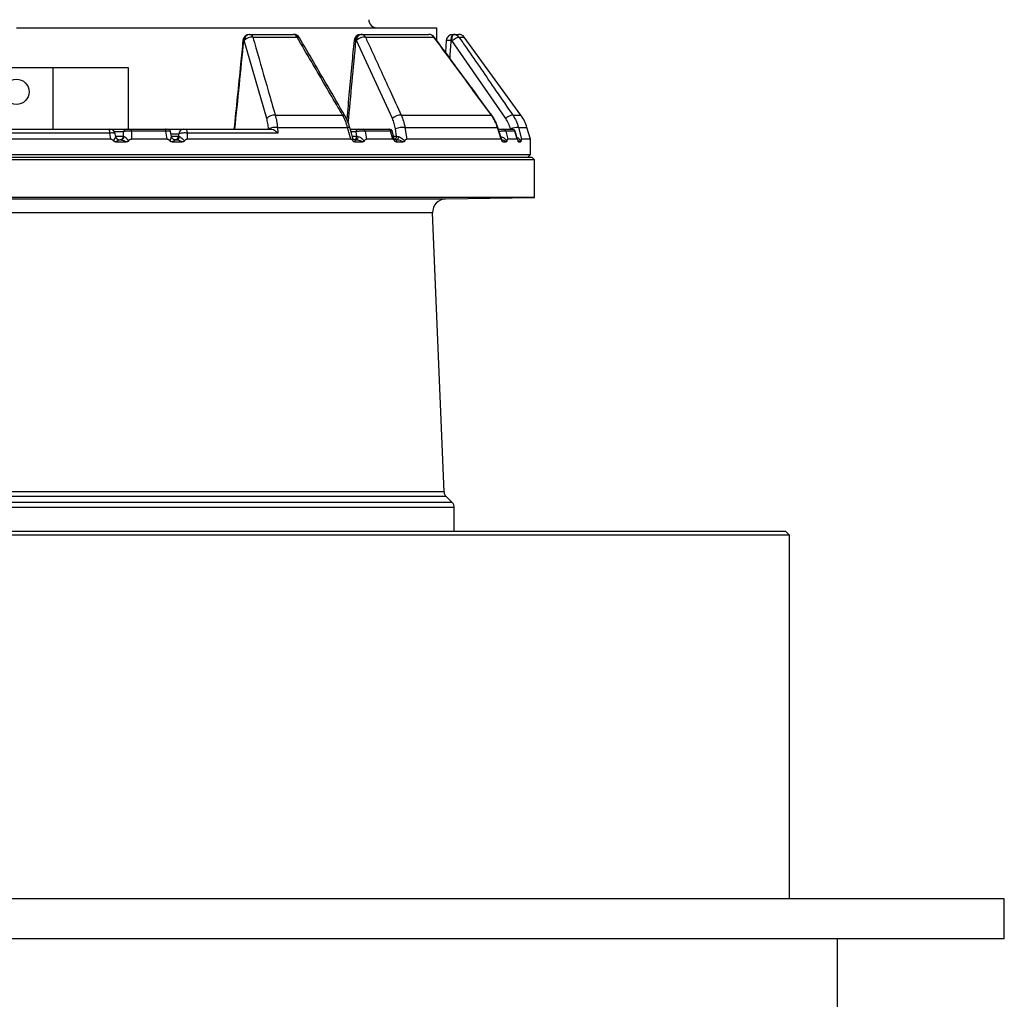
# Model space of a CAD drawing. Header units: millimetres. Extents: x 1760 to 3240, y 826 to 4276.
# Tile 4 of 8: x 2502 to 3240, y 1567 to 2300. Entities that reach past the tile are written whole.
import ezdxf

# ---------------------------------------------------------------- set-up
doc = ezdxf.new("R2010")
doc.units = ezdxf.units.MM

msp = doc.modelspace()

# ---------------------------------------------------------------- linework, layer by layer
at = {"color": 7, "linetype": 'Continuous', "lineweight": 25}
for p, q in [((2500, 2294.13), (2815, 2294.13)), ((2815, 2284.42), (2815, 2294.13)), ((2674.7, 2289.13), (2674.99, 2289.13)), ((2674.99, 2289.13), (2707.69, 2289.13)), ((2677.12, 2287.07), (2710.23, 2287.07)), ((2757.91, 2289.13), (2758.31, 2289.13)), ((2758.31, 2289.13), (2809.02, 2289.13)), ((2761.46, 2287.07), (2812.79, 2287.07)), ((2827, 2289.13), (2827.55, 2289.13)), ((2827.55, 2289.13), (2831.45, 2289.13)), ((2877.94, 2228.65), (2835.5, 2287.07)), ((2670.67, 2284.56), (2670.39, 2284.56)), ((2687.53, 2226.14), (2670.67, 2284.56)), ((2754.79, 2284.56), (2754.39, 2284.56)), ((2781.67, 2226.14), (2754.79, 2284.56)), ((2822.01, 2284.45), (2821.44, 2275.68)), ((2826.26, 2284.56), (2825.71, 2284.56)), ((2866.59, 2226.14), (2826.26, 2284.56)), ((2583.99, 2264.13), (2470, 2264.13)), ((2527.43, 2264.13), (2527.43, 2218.13)), ((2583.99, 2218.13), (2583.99, 2264.13)), ((2693.92, 2228.65), (2744.41, 2228.65)), ((2788.27, 2228.65), (2855.8, 2228.65)), ((2570, 2215.25), (2430, 2215.25)), ((2430.7, 2218.13), (2569.3, 2218.13)), ((2568.93, 2218.13), (2568.93, 2218.13)), ((2570.74, 2210.78), (2570, 2215.25)), ((2570.16, 2218.13), (2582.24, 2218.13)), ((2574.39, 2212.66), (2574.04, 2214.77)), ((2574.39, 2212.61), (2574.35, 2212.65)), ((2580.28, 2212.87), (2580.31, 2216.3)), ((2580.28, 2212.87), (2580.68, 2212.69)), ((2585.76, 2218.13), (2611.52, 2218.13)), ((2586.2, 2216.69), (2586.13, 2210.78)), ((2612.08, 2216.69), (2586.2, 2216.69)), ((2611.99, 2218.13), (2611.99, 2218.13)), ((2613.03, 2210.78), (2612.08, 2216.69)), ((2613.71, 2218.13), (2625.44, 2218.13)), ((2616.13, 2212.75), (2615.54, 2216.44)), ((2621.58, 2212.87), (2621.59, 2214.48)), ((2621.58, 2212.87), (2622.26, 2212.61)), ((2626.72, 2218.13), (2690.31, 2218.13)), ((2628, 2215.25), (2627.96, 2210.78)), ((2695.9, 2215.25), (2628, 2215.25)), ((2688.87, 2218.13), (2688.84, 2218.48)), ((2695.61, 2219.45), (2695.9, 2215.25)), ((2695.61, 2219.45), (2748.09, 2219.45)), ((2750.48, 2210.78), (2748.09, 2219.45)), ((2750.14, 2218.13), (2755.9, 2218.13)), ((2754.99, 2212.87), (2754.5, 2216.3)), ((2754.99, 2212.87), (2755.88, 2212.69)), ((2760.06, 2218.13), (2778.92, 2218.13)), ((2761.37, 2216.69), (2762.22, 2210.78)), ((2780.32, 2216.69), (2761.37, 2216.69)), ((2781.9, 2210.78), (2780.32, 2216.69)), ((2783.09, 2211.05), (2781.59, 2216.64)), ((2784.75, 2212.87), (2783.9, 2218.48)), ((2784.75, 2212.87), (2786.15, 2212.61)), ((2791.08, 2219.45), (2792.38, 2210.78)), ((2791.08, 2219.45), (2860.39, 2219.45)), ((2863.11, 2210.78), (2860.39, 2219.45)), ((2864.68, 2218.13), (2871.58, 2218.13)), ((2866.52, 2216.69), (2868.04, 2210.78)), ((2873.45, 2216.69), (2866.52, 2216.69)), ((2875.24, 2210.78), (2873.45, 2216.69)), ((2875.46, 2210.33), (2873.53, 2216.7)), ((2876.13, 2219.45), (2878.45, 2210.78)), ((2885, 2210.78), (2882.46, 2219.45)), ((2570.74, 2210.78), (2429.26, 2210.78)), ((2574.57, 2208.64), (2582.36, 2208.64)), ((2577.33, 2210.13), (2577.35, 2210.13)), ((2577.34, 2210.13), (2578.04, 2210.13)), ((2578.04, 2210.13), (2577.64, 2210.13)), ((2613.03, 2210.78), (2586.13, 2210.78)), ((2616.72, 2208.64), (2624.28, 2208.64)), ((2619.11, 2210.13), (2619.78, 2210.13)), ((2619.78, 2210.13), (2619.46, 2210.13)), ((2750.48, 2210.78), (2627.96, 2210.78)), ((2754.27, 2210.13), (2753.39, 2210.13)), ((2753.43, 2208.64), (2759.37, 2208.64)), ((2753.74, 2210.13), (2754.27, 2210.13)), ((2781.9, 2210.78), (2762.22, 2210.78)), ((2784.34, 2210.13), (2784.81, 2210.13)), ((2784.52, 2208.64), (2789.82, 2208.64)), ((2863.11, 2210.78), (2792.38, 2210.78)), ((2864.39, 2208.64), (2866.88, 2208.64)), ((2875.24, 2210.78), (2868.04, 2210.78)), ((2876.09, 2208.64), (2877.71, 2208.64)), ((2885, 2210.78), (2878.45, 2210.78)), ((2885, 2199.13), (2885, 2210.78)), ((2115, 2199.13), (2885, 2199.13)), ((2883, 2197.13), (2885, 2199.13)), ((2663.98, 2195.13), (2112, 2195.13)), ((2114, 2197.13), (2663.13, 2197.13)), ((2663.13, 2197.13), (2886, 2197.13)), ((2888, 2195.13), (2663.98, 2195.13)), ((2888, 2195.13), (2886, 2197.13)), ((2888, 2167.13), (2888, 2195.13)), ((2888, 2167.13), (2112, 2167.13)), ((2821.54, 2165.97), (2888, 2167.13)), ((2820.38, 1946.61), (2811.72, 2155.55)), ((2826.54, 1938.59), (2821.84, 1943.28)), ((2828, 1917.13), (2828, 1935.06)), ((3076.8, 1914.13), (1921, 1914.13)), ((1924, 1917.13), (3073.81, 1917.13)), ((3073.81, 1917.13), (3076, 1917.13)), ((3079, 1914.13), (3076, 1917.13)), ((3079, 1914.13), (3076.8, 1914.13)), ((3079, 1642.02), (3079, 1914.13)), ((3240, 1642.02), (1760, 1642.02)), ((3240, 1612.02), (3240, 1642.02)), ((3240, 1612.02), (1760, 1612.02)), ((3115, 1552.02), (3115, 1612.02))]:
    msp.add_line(p, q, dxfattribs=at)
at = {"color": 1, "linetype": 'Continuous', "lineweight": 25}
for p, q in [((2831.55, 2287.07), (2835.5, 2287.07)), ((2871.86, 2228.65), (2877.94, 2228.65)), ((2580.31, 2216.3), (2573.45, 2216.3)), ((2574.35, 2212.87), (2580.28, 2212.87)), ((2621.59, 2214.48), (2615.86, 2214.48)), ((2616.11, 2212.87), (2621.58, 2212.87)), ((2754.5, 2216.3), (2750.64, 2216.3)), ((2751.58, 2212.87), (2754.99, 2212.87)), ((2782.6, 2212.87), (2784.75, 2212.87)), ((2870.21, 2218.13), (2870.12, 2218.48)), ((2876.13, 2219.45), (2882.46, 2219.45)), ((2875.76, 2209.11), (2876.09, 2208.64)), ((2178.46, 2165.97), (2821.54, 2165.97)), ((2811.72, 2155.55), (2188.28, 2155.55)), ((2821.84, 1943.28), (2178.16, 1943.28)), ((2820.38, 1946.61), (2179.62, 1946.61)), ((2828, 1935.06), (2172, 1935.06)), ((2826.54, 1938.59), (2173.46, 1938.59))]:
    msp.add_line(p, q, dxfattribs=at)
at = {"color": 7, "linetype": 'Continuous', "lineweight": 25, "flags": 128}
for points in [[(2754.39, 2284.56), (2754.5, 2285.47), (2754.74, 2286.34), (2755.08, 2287.13), (2755.52, 2287.81), (2756.04, 2288.37), (2756.63, 2288.79), (2757.26, 2289.04), (2757.91, 2289.13)], [(2754.79, 2284.56), (2754.91, 2285.47), (2755.14, 2286.34), (2755.48, 2287.13), (2755.92, 2287.81), (2756.44, 2288.37), (2757.03, 2288.79), (2757.66, 2289.04), (2758.31, 2289.13)], [(2825.71, 2284.56), (2825.75, 2285.47), (2825.84, 2286.34), (2825.96, 2287.13), (2826.12, 2287.81), (2826.32, 2288.37), (2826.53, 2288.79), (2826.76, 2289.04), (2827, 2289.13)], [(2826.26, 2284.56), (2826.3, 2285.47), (2826.39, 2286.34), (2826.51, 2287.13), (2826.68, 2287.81), (2826.87, 2288.37), (2827.08, 2288.79), (2827.31, 2289.04), (2827.55, 2289.13)], [(2826.26, 2284.56), (2827.08, 2285.14), (2827.91, 2285.68), (2828.73, 2286.16), (2829.5, 2286.56), (2830.19, 2286.86), (2830.78, 2287.04), (2831.24, 2287.12), (2831.55, 2287.07)], [(2612.08, 2216.69), (2612.04, 2216.99), (2612, 2217.27), (2611.94, 2217.52), (2611.87, 2217.73), (2611.79, 2217.9), (2611.7, 2218.03), (2611.61, 2218.1), (2611.52, 2218.13)], [(2626.72, 2218.13), (2626.93, 2218.08), (2627.14, 2217.92), (2627.34, 2217.67), (2627.52, 2217.33), (2627.68, 2216.9), (2627.81, 2216.41), (2627.92, 2215.85), (2628, 2215.25)], [(2755.88, 2212.69), (2755.82, 2212.17), (2755.7, 2211.69), (2755.54, 2211.24), (2755.34, 2210.86), (2755.1, 2210.55), (2754.84, 2210.32), (2754.56, 2210.18), (2754.27, 2210.13)], [(2786.15, 2212.61), (2786.09, 2212.1), (2785.99, 2211.63), (2785.85, 2211.2), (2785.68, 2210.83), (2785.49, 2210.53), (2785.28, 2210.31), (2785.05, 2210.17), (2784.81, 2210.13)]]:
    msp.add_lwpolyline(points, dxfattribs=at)
at = {"color": 1, "linetype": 'Continuous', "lineweight": 25, "flags": 128}
for points in [[(2813.05, 2287.1), (2813, 2287.12), (2812.79, 2287.07)], [(2856.03, 2228.67), (2856, 2228.69), (2855.8, 2228.65)], [(2749.8, 2219.37), (2749.8, 2219.38), (2749.64, 2219.49), (2749.3, 2219.54), (2748.77, 2219.52), (2748.09, 2219.45)], [(2860.64, 2219.54), (2860.61, 2219.52), (2860.39, 2219.45)]]:
    msp.add_lwpolyline(points, dxfattribs=at)
at = {"color": 7, "linetype": 'Continuous', "lineweight": 25}
msp.add_circle((2500, 2246.13), 9.5, dxfattribs=at)
for centre, radius, start, end in [((2770, 2300.13), 6, 180, 270), ((2674.7, 2284.13), 5, 90, 174.25778), ((2675.02, 2284.51), 4.63, 93.9469, 179.28584), ((2675.3, 2284.51), 4.63, 93.94688, 179.28566), ((2676.47, 2279.19), 7.9, 85.26071, 137.16514), ((2674.5, 2286.49), 2.69, 12.47989, 79.55518), ((2707.69, 2284.13), 5, 30.34253, 90), ((2707.35, 2286.11), 3.03, 18.30753, 83.46185), ((2757.91, 2284.13), 5, 90, 174.72036), ((2761, 2278.16), 8.92, 87.01234, 134.10289), ((2758.13, 2285.41), 3.72, 26.41379, 87.23464), ((2809.02, 2284.13), 5, 36.41759, 90), ((2808.97, 2284.56), 4.57, 33.31291, 89.37447), ((2827, 2284.13), 5, 90, 176.31701), ((2827.54, 2284.2), 4.92, 35.54824, 89.90216), ((2831.45, 2284.13), 5, 36, 90), ((2693.33, 2220.76), 7.91, 85.69145, 137.09699), ((2787.91, 2219.64), 9.02, 87.68295, 133.81433), ((2873.25, 2218.92), 9.83, 98.15206, 132.66872), ((2853.67, 2211.01), 30, 16.32931, 36), ((2565.94, 2215.79), 4.1, 352.50693, 34.87173), ((2570.1, 2214.13), 4, 9.25069, 90.00129), ((2577.35, 2213.13), 3, 189.00477, 269.99595), ((2577.35, 2213.07), 2.94, 270.89692, 356.08578), ((2577.89, 2212.92), 2.79, 272.88996, 355.40587), ((2582.27, 2216.17), 1.96, 90.89783, 176.08362), ((2584.43, 2216.94), 1.79, 351.88798, 41.53611), ((2613.58, 2216.13), 2, 9.22987, 90.00432), ((2618.64, 2213.07), 2.94, 270.89692, 356.08578), ((2619.58, 2212.81), 2.69, 274.38937, 355.69406), ((2625.5, 2214.21), 3.92, 90.89489, 176.08657), ((2694.09, 2205.98), 13.56, 83.55125, 112.76183), ((2756.22, 2216.43), 1.73, 100.43223, 184.2546), ((2759.82, 2216.59), 1.56, 3.79555, 80.8356), ((2778.71, 2216.53), 1.61, 5.80562, 82.82668), ((2779.69, 2216.13), 2, 15.08335, 90.00781), ((2789.55, 2203.76), 15.77, 84.42887, 110.97203), ((2864.65, 2216.2), 1.93, 14.69798, 89.16008), ((2875.43, 2204.66), 14.8, 87.30729, 111.03551), ((2871.56, 2216.17), 1.96, 15.37725, 89.52088), ((2871.65, 2216.13), 2, 16.94583, 90.00517), ((2577.34, 2213.12), 2.99, 234.81723, 269.99512), ((2821.71, 2155.97), 10, 91, 182.37358), ((2825.38, 1946.82), 5, 182.37358, 225), ((2823, 1935.06), 5, 0, 45)]:
    msp.add_arc(centre, radius, start, end, dxfattribs=at)
at = {"color": 1, "linetype": 'Continuous', "lineweight": 25}
for centre, radius, start, end in [((2710.8, 2285.49), 1.68, 43.83321, 109.86673), ((2662.8, 2210.14), 74.81, 84.17525, 84.6841), ((2753.57, 2279.3), 5.32, 81.18178, 96.91475), ((2824.17, 2274.49), 10.19, 81.30229, 102.24411), ((2744.94, 2227.12), 1.61, 42.86686, 109.00372), ((2577.34, 2213.13), 3, 189.98835, 234.81324), ((2752.23, 2212.73), 2.76, 292.65198, 2.76432), ((2781.6, 2212.89), 3.14, 308.73975, 359.59751)]:
    msp.add_arc(centre, radius, start, end, dxfattribs=at)
at = {"color": 7, "linetype": 'Continuous', "lineweight": 25}
msp.add_ellipse((2758.17, 5625.58), major_axis=(438.73, 5783.36), ratio=0.034827, start_param=4.084988, end_param=4.099133, dxfattribs=at)
at = {"color": 1, "linetype": 'Continuous', "lineweight": 25}
for centre, major_axis, ratio, start_param, end_param in [((2700.9, 5179.9), (342.1, 5516.39), 0.049347, 4.14969, 4.162899), ((2573.54, 5179.9), (125.49, 5516.4), 0.067633, 4.158492, 4.161377)]:
    msp.add_ellipse(centre, major_axis=major_axis, ratio=ratio, start_param=start_param, end_param=end_param, dxfattribs=at)
at = {"color": 7, "linetype": 'Continuous', "lineweight": 25}
for points, knots in [([(2677.12, 2287.07), (2677.89, 2284.38), (2681.76, 2270.95), (2687.36, 2251.48), (2692.19, 2234.69), (2693.92, 2228.65)], [0, 0, 0, 0, 0.1379816, 0.6899061, 1, 1, 1, 1]), ([(2744.41, 2228.65), (2742.85, 2231.33), (2735.04, 2244.71), (2723.65, 2264.19), (2713.8, 2280.97), (2710.23, 2287.07)], [0, 0, 0, 0, 0.137357, 0.68679, 1, 1, 1, 1]), ([(2746.11, 2228.22), (2741.81, 2235.6), (2730.46, 2255.1), (2719.08, 2274.56), (2712, 2286.65)], [0, 0, 0, 0, 0.378721, 1, 1, 1, 1]), ([(2761.46, 2287.07), (2762.69, 2284.39), (2768.84, 2271.03), (2777.78, 2251.56), (2785.48, 2234.75), (2788.27, 2228.65)], [0, 0, 0, 0, 0.137358, 0.686791, 1, 1, 1, 1]), ([(2855.8, 2228.65), (2853.84, 2231.33), (2844.01, 2244.71), (2829.68, 2264.19), (2817.29, 2280.97), (2812.79, 2287.07)], [0, 0, 0, 0, 0.137358, 0.68679, 1, 1, 1, 1]), ([(2856.02, 2228.66), (2850.6, 2236.05), (2836.31, 2255.54), (2821.95, 2275), (2813.04, 2287.09)], [0, 0, 0, 0, 0.37872, 1, 1, 1, 1]), ([(2831.55, 2287.07), (2833.4, 2284.39), (2842.64, 2271.03), (2856.08, 2251.56), (2867.66, 2234.75), (2871.86, 2228.65)], [0, 0, 0, 0, 0.137358, 0.686791, 1, 1, 1, 1]), ([(2669.73, 2284.63), (2669.13, 2278.73), (2666.9, 2256.56), (2664.66, 2234.4), (2663.01, 2218.13)], [0, 0, 0, 0, 0.265973, 1, 1, 1, 1]), ([(2752.93, 2284.59), (2752.38, 2278.69), (2750.57, 2259.05), (2748.74, 2239.4), (2747.45, 2225.65)], [0, 0, 0, 0, 0.299929, 1, 1, 1, 1]), ([(2693.92, 2228.65), (2694.3, 2227.23), (2695.08, 2224.36), (2695.43, 2221.1), (2695.61, 2219.45)], [0, 0, 0, 0, 0.492632, 1, 1, 1, 1]), ([(2748.09, 2219.45), (2747.66, 2221.11), (2747.13, 2222.71), (2745.91, 2225.78), (2745.2, 2227.25), (2744.41, 2228.65)], [0, 0, 0, 0, 0.5, 0.5, 1, 1, 1, 1]), ([(2749.79, 2219.36), (2749.53, 2220.26), (2748.98, 2222.14), (2747.86, 2224.86), (2746.89, 2226.93), (2746.24, 2227.99), (2746.1, 2228.21)], [0, 0, 0, 0, 0.285896, 0.598887, 0.915978, 1, 1, 1, 1]), ([(2788.27, 2228.65), (2788.94, 2227.25), (2789.5, 2225.78), (2790.44, 2222.71), (2790.81, 2221.11), (2791.08, 2219.45)], [0, 0, 0, 0, 0.5, 0.5, 1, 1, 1, 1]), ([(2860.39, 2219.45), (2859.83, 2221.06), (2858.68, 2224.32), (2856.77, 2227.19), (2855.8, 2228.65)], [0, 0, 0, 0, 0.4926428, 1, 1, 1, 1]), ([(2860.63, 2219.54), (2860.33, 2220.42), (2859.71, 2222.28), (2858.4, 2224.97), (2857.15, 2227.14), (2856.26, 2228.3), (2856, 2228.64)], [0, 0, 0, 0, 0.27149, 0.570859, 0.873794, 1, 1, 1, 1]), ([(2871.86, 2228.65), (2872.75, 2227.23), (2874.56, 2224.37), (2875.6, 2221.1), (2876.13, 2219.45)], [0, 0, 0, 0, 0.492653, 1, 1, 1, 1]), ([(2688.84, 2218.48), (2688.71, 2219.82), (2688.46, 2222.53), (2687.84, 2224.93), (2687.53, 2226.14)], [0, 0, 0, 0, 0.492645, 1, 1, 1, 1]), ([(2783.9, 2218.48), (2783.66, 2219.82), (2783.15, 2222.54), (2782.17, 2224.93), (2781.67, 2226.14)], [0, 0, 0, 0, 0.49266, 1, 1, 1, 1]), ([(2870.12, 2218.48), (2869.7, 2219.82), (2868.85, 2222.54), (2867.35, 2224.93), (2866.59, 2226.14)], [0, 0, 0, 0, 0.49266, 1, 1, 1, 1]), ([(2569.3, 2218.13), (2569.39, 2218.13), (2569.58, 2218.13), (2569.83, 2218.13), (2570.02, 2218.13), (2570.11, 2218.13), (2570.09, 2218.13), (2570.09, 2218.13)], [0, 0, 0, 0, 0.1893507, 0.432484, 0.6865777, 0.9495747, 1, 1, 1, 1]), ([(2572.85, 2209.33), (2573.12, 2209.88), (2573.63, 2210.9), (2574.2, 2212.11), (2574.33, 2212.45), (2574.39, 2212.61)], [0, 0, 0, 0, 0.3793472, 0.7012869, 1, 1, 1, 1]), ([(2586.2, 2216.69), (2585.66, 2216.7), (2584.58, 2216.72), (2583, 2216.67), (2581.65, 2216.57), (2580.73, 2216.44), (2580.43, 2216.34), (2580.31, 2216.3)], [0, 0, 0, 0, 0.212747, 0.425181, 0.637261, 0.853832, 1, 1, 1, 1]), ([(2580.68, 2212.69), (2580.98, 2212.53), (2581.67, 2212.15), (2582.89, 2210.86), (2583.73, 2209.81), (2584.1, 2209.35)], [0, 0, 0, 0, 0.294667, 0.686441, 1, 1, 1, 1]), ([(2582.24, 2218.13), (2582.25, 2218.13), (2582.28, 2218.13), (2582.34, 2218.13), (2582.4, 2218.13), (2582.47, 2218.13), (2582.55, 2218.13), (2582.63, 2218.13), (2582.8, 2218.13), (2583.09, 2218.13), (2583.55, 2218.13), (2584.06, 2218.13), (2584.53, 2218.13), (2584.91, 2218.13), (2585.19, 2218.13), (2585.48, 2218.13), (2585.67, 2218.13), (2585.76, 2218.13)], [0, 0, 0, 0, 0.036267, 0.072224, 0.107969, 0.143596, 0.179203, 0.21489, 0.250752, 0.376042, 0.500305, 0.625425, 0.749885, 0.812686, 0.874882, 0.937108, 1, 1, 1, 1]), ([(2611.52, 2218.13), (2611.7, 2218.13), (2612.06, 2218.13), (2612.69, 2218.13), (2613.01, 2218.13), (2613.22, 2218.13)], [0, 0, 0, 0, 0.25345, 0.506662, 1, 1, 1, 1]), ([(2615.02, 2209.35), (2615.22, 2209.81), (2615.66, 2210.86), (2616.14, 2212.15), (2616.14, 2212.53), (2616.14, 2212.69)], [0, 0, 0, 0, 0.31356, 0.705335, 1, 1, 1, 1]), ([(2617.52, 2210.61), (2617.29, 2210.77), (2616.82, 2211.1), (2616.39, 2211.82), (2616.18, 2212.34), (2616.17, 2212.6), (2616.17, 2212.6)], [0, 0, 0, 0, 0.329303, 0.68858, 0.992352, 1, 1, 1, 1]), ([(2628, 2215.25), (2627.47, 2215.28), (2626.42, 2215.35), (2624.8, 2215.29), (2623.36, 2215.12), (2622.19, 2214.84), (2621.79, 2214.6), (2621.59, 2214.48)], [0, 0, 0, 0, 0.198941, 0.398061, 0.595317, 0.794797, 1, 1, 1, 1]), ([(2622.26, 2212.61), (2622.6, 2212.45), (2623.32, 2212.11), (2624.61, 2210.9), (2625.47, 2209.88), (2625.93, 2209.33)], [0, 0, 0, 0, 0.298714, 0.620651, 1, 1, 1, 1]), ([(2625.44, 2218.13), (2625.48, 2218.13), (2625.56, 2218.13), (2625.79, 2218.13), (2626.08, 2218.13), (2626.4, 2218.13), (2626.61, 2218.13), (2626.72, 2218.13)], [0, 0, 0, 0, 0.209742, 0.410899, 0.607133, 0.803588, 1, 1, 1, 1]), ([(2695.9, 2215.25), (2695.9, 2215.26), (2695.74, 2215.4), (2694.95, 2216.1), (2693.54, 2217.1), (2691.73, 2217.96), (2690.74, 2218.08), (2690.31, 2218.13)], [0, 0, 0, 0, 0.0021271, 0.1012805, 0.4780313, 0.7683767, 1, 1, 1, 1]), ([(2751.97, 2211.44), (2751.31, 2213.89), (2750.58, 2216.53), (2749.86, 2219.17), (2749.8, 2219.37)], [0, 0, 0, 0, 0.926112, 1, 1, 1, 1]), ([(2761.37, 2216.69), (2760.94, 2216.7), (2760.08, 2216.72), (2758.47, 2216.67), (2756.84, 2216.57), (2755.47, 2216.44), (2754.77, 2216.34), (2754.5, 2216.3)], [0, 0, 0, 0, 0.212748, 0.425183, 0.637261, 0.853832, 1, 1, 1, 1]), ([(2755.88, 2212.69), (2756.4, 2212.53), (2757.59, 2212.15), (2759.24, 2210.86), (2760.24, 2209.81), (2760.68, 2209.35)], [0, 0, 0, 0, 0.294664, 0.686438, 1, 1, 1, 1]), ([(2755.9, 2218.13), (2755.94, 2218.13), (2756.02, 2218.13), (2756.15, 2218.13), (2756.28, 2218.13), (2756.41, 2218.13), (2756.55, 2218.13), (2756.7, 2218.13), (2756.97, 2218.13), (2757.39, 2218.13), (2757.96, 2218.13), (2758.54, 2218.13), (2759, 2218.13), (2759.36, 2218.13), (2759.61, 2218.13), (2759.85, 2218.13), (2759.99, 2218.13), (2760.06, 2218.13)], [0, 0, 0, 0, 0.036267, 0.072224, 0.107969, 0.143596, 0.179203, 0.21489, 0.250752, 0.376042, 0.500305, 0.625425, 0.749885, 0.812686, 0.874882, 0.937108, 1, 1, 1, 1]), ([(2778.92, 2218.13), (2779.04, 2218.13), (2779.28, 2218.13), (2779.51, 2218.13), (2779.54, 2218.13), (2779.55, 2218.13)], [0, 0, 0, 0, 0.420844, 0.841283, 1, 1, 1, 1]), ([(2786.15, 2212.61), (2786.69, 2212.45), (2787.8, 2212.11), (2789.46, 2210.9), (2790.44, 2209.88), (2790.97, 2209.33)], [0, 0, 0, 0, 0.298712, 0.62065, 1, 1, 1, 1]), ([(2863.68, 2209.81), (2862.74, 2212.82), (2861.74, 2216.06), (2860.72, 2219.3), (2860.64, 2219.54)], [0, 0, 0, 0, 0.926753, 1, 1, 1, 1]), ([(2861, 2218.13), (2861.06, 2218.13), (2861.16, 2218.13), (2861.33, 2218.13), (2861.49, 2218.13), (2861.65, 2218.13), (2861.82, 2218.13), (2861.98, 2218.13), (2862.28, 2218.13), (2862.72, 2218.13), (2863.25, 2218.13), (2863.74, 2218.13), (2864.08, 2218.13), (2864.31, 2218.13), (2864.46, 2218.13), (2864.59, 2218.13), (2864.65, 2218.13), (2864.68, 2218.13)], [0, 0, 0, 0, 0.036267, 0.072224, 0.107969, 0.143596, 0.179203, 0.21489, 0.250752, 0.376042, 0.500305, 0.625425, 0.749885, 0.812686, 0.874882, 0.937108, 1, 1, 1, 1]), ([(2862.53, 2212.69), (2863.12, 2212.53), (2864.49, 2212.15), (2866.12, 2210.86), (2867.02, 2209.81), (2867.42, 2209.35)], [0, 0, 0, 0, 0.294665, 0.68644, 1, 1, 1, 1]), ([(2570.74, 2210.78), (2570.94, 2210.75), (2571.42, 2210.69), (2572.17, 2210.16), (2572.6, 2209.64), (2572.85, 2209.33)], [0, 0, 0, 0, 0.233879, 0.5482704, 1, 1, 1, 1]), ([(2574.57, 2208.64), (2574.31, 2208.66), (2573.84, 2208.68), (2573.23, 2208.92), (2572.97, 2209.2), (2572.85, 2209.33)], [0, 0, 0, 0, 0.41132, 0.72807, 1, 1, 1, 1]), ([(2577.34, 2210.13), (2577.15, 2210.07), (2576.76, 2209.96), (2575.71, 2209.36), (2574.92, 2208.86), (2574.57, 2208.64)], [0, 0, 0, 0, 0.340172, 0.706467, 1, 1, 1, 1]), ([(2582.36, 2208.64), (2582.02, 2208.81), (2580.98, 2209.3), (2579.41, 2209.94), (2578.45, 2210.07), (2578.04, 2210.13)], [0, 0, 0, 0, 0.215048, 0.662835, 1, 1, 1, 1]), ([(2584.1, 2209.35), (2583.99, 2209.22), (2583.76, 2208.97), (2583.16, 2208.69), (2582.67, 2208.66), (2582.36, 2208.64)], [0, 0, 0, 0, 0.256533, 0.511805, 1, 1, 1, 1]), ([(2584.1, 2209.35), (2584.23, 2209.52), (2584.52, 2209.91), (2585.04, 2210.39), (2585.61, 2210.73), (2585.99, 2210.77), (2586.13, 2210.78)], [0, 0, 0, 0, 0.247068, 0.560247, 0.827296, 1, 1, 1, 1]), ([(2613.03, 2210.78), (2613.22, 2210.75), (2613.67, 2210.69), (2614.37, 2210.18), (2614.78, 2209.66), (2615.02, 2209.35)], [0, 0, 0, 0, 0.231746, 0.535727, 1, 1, 1, 1]), ([(2616.72, 2208.64), (2616.46, 2208.66), (2616.01, 2208.68), (2615.4, 2208.92), (2615.14, 2209.21), (2615.02, 2209.35)], [0, 0, 0, 0, 0.412174, 0.721432, 1, 1, 1, 1]), ([(2619.11, 2210.13), (2618.98, 2210.07), (2618.68, 2209.94), (2617.69, 2209.3), (2616.96, 2208.81), (2616.72, 2208.64)], [0, 0, 0, 0, 0.337169, 0.784954, 1, 1, 1, 1]), ([(2619.14, 2210.14), (2618.9, 2210.15), (2618.37, 2210.18), (2617.8, 2210.37), (2617.54, 2210.58), (2617.52, 2210.61)], [0, 0, 0, 0, 0.416742, 0.937713, 1, 1, 1, 1]), ([(2624.28, 2208.64), (2623.81, 2208.86), (2622.77, 2209.36), (2621.17, 2209.96), (2620.24, 2210.07), (2619.78, 2210.13)], [0, 0, 0, 0, 0.293533, 0.65983, 1, 1, 1, 1]), ([(2625.93, 2209.33), (2625.82, 2209.2), (2625.59, 2208.95), (2625.02, 2208.69), (2624.56, 2208.66), (2624.28, 2208.64)], [0, 0, 0, 0, 0.266261, 0.531223, 1, 1, 1, 1]), ([(2625.93, 2209.33), (2626.09, 2209.53), (2626.41, 2209.95), (2626.96, 2210.45), (2627.5, 2210.74), (2627.84, 2210.77), (2627.96, 2210.78)], [0, 0, 0, 0, 0.293837, 0.600714, 0.854933, 1, 1, 1, 1]), ([(2750.48, 2210.78), (2750.64, 2210.75), (2751.01, 2210.69), (2751.59, 2210.16), (2751.92, 2209.64), (2752.11, 2209.33)], [0, 0, 0, 0, 0.233879, 0.548272, 1, 1, 1, 1]), ([(2753.7, 2210.14), (2753.61, 2210.14), (2753.36, 2210.15), (2752.73, 2210.4), (2752.19, 2210.92), (2751.99, 2211.37), (2751.98, 2211.45), (2751.98, 2211.46)], [0, 0, 0, 0, 0.166123, 0.425619, 0.714596, 0.970045, 1, 1, 1, 1]), ([(2753.43, 2208.64), (2753.23, 2208.66), (2752.88, 2208.68), (2752.41, 2208.92), (2752.2, 2209.2), (2752.11, 2209.33)], [0, 0, 0, 0, 0.411314, 0.728072, 1, 1, 1, 1]), ([(2753.74, 2210.13), (2753.87, 2210.07), (2754.13, 2209.96), (2753.9, 2209.36), (2753.58, 2208.86), (2753.43, 2208.64)], [0, 0, 0, 0, 0.340166, 0.706468, 1, 1, 1, 1]), ([(2759.37, 2208.64), (2759.02, 2208.81), (2757.96, 2209.3), (2756.21, 2209.94), (2754.85, 2210.07), (2754.27, 2210.13)], [0, 0, 0, 0, 0.215049, 0.662837, 1, 1, 1, 1]), ([(2760.68, 2209.35), (2760.6, 2209.22), (2760.43, 2208.97), (2759.97, 2208.69), (2759.61, 2208.66), (2759.37, 2208.64)], [0, 0, 0, 0, 0.256538, 0.51181, 1, 1, 1, 1]), ([(2760.68, 2209.35), (2760.78, 2209.52), (2761, 2209.91), (2761.39, 2210.39), (2761.82, 2210.73), (2762.1, 2210.77), (2762.22, 2210.78)], [0, 0, 0, 0, 0.247066, 0.560242, 0.827291, 1, 1, 1, 1]), ([(2781.9, 2210.78), (2782.04, 2210.75), (2782.36, 2210.69), (2782.86, 2210.18), (2783.15, 2209.66), (2783.32, 2209.35)], [0, 0, 0, 0, 0.231755, 0.535727, 1, 1, 1, 1]), ([(2784.29, 2210.13), (2784.26, 2210.14), (2784.17, 2210.14), (2783.74, 2210.27), (2783.29, 2210.66), (2783.13, 2211.01), (2783.12, 2211.04), (2783.12, 2211.05)], [0, 0, 0, 0, 0.1205624, 0.3546455, 0.6467029, 0.9021859, 1, 1, 1, 1]), ([(2784.52, 2208.64), (2784.34, 2208.66), (2784.02, 2208.68), (2783.59, 2208.92), (2783.4, 2209.21), (2783.32, 2209.35)], [0, 0, 0, 0, 0.412174, 0.721427, 1, 1, 1, 1]), ([(2784.34, 2210.13), (2784.52, 2210.07), (2784.96, 2209.94), (2784.83, 2209.3), (2784.6, 2208.81), (2784.52, 2208.64)], [0, 0, 0, 0, 0.337163, 0.784951, 1, 1, 1, 1]), ([(2789.82, 2208.64), (2789.37, 2208.86), (2788.35, 2209.36), (2786.65, 2209.96), (2785.41, 2210.07), (2784.81, 2210.13)], [0, 0, 0, 0, 0.293532, 0.659834, 1, 1, 1, 1]), ([(2790.97, 2209.33), (2790.89, 2209.2), (2790.74, 2208.95), (2790.34, 2208.69), (2790.02, 2208.66), (2789.82, 2208.64)], [0, 0, 0, 0, 0.266253, 0.531218, 1, 1, 1, 1]), ([(2790.97, 2209.33), (2791.08, 2209.53), (2791.3, 2209.95), (2791.68, 2210.44), (2792.06, 2210.74), (2792.29, 2210.77), (2792.38, 2210.78)], [0, 0, 0, 0, 0.2893418, 0.5973188, 0.8528576, 1, 1, 1, 1]), ([(2863.11, 2210.78), (2863.18, 2210.75), (2863.34, 2210.69), (2863.59, 2210.16), (2863.74, 2209.64), (2863.82, 2209.33)], [0, 0, 0, 0, 0.233878, 0.548271, 1, 1, 1, 1]), ([(2864.39, 2208.64), (2864.3, 2208.66), (2864.15, 2208.68), (2863.95, 2208.92), (2863.86, 2209.2), (2863.82, 2209.33)], [0, 0, 0, 0, 0.4113195, 0.7280664, 1, 1, 1, 1]), ([(2867.42, 2209.35), (2867.38, 2209.22), (2867.31, 2208.97), (2867.13, 2208.69), (2866.98, 2208.66), (2866.88, 2208.64)], [0, 0, 0, 0, 0.256532, 0.511807, 1, 1, 1, 1]), ([(2867.42, 2209.35), (2867.46, 2209.52), (2867.55, 2209.91), (2867.7, 2210.39), (2867.88, 2210.73), (2867.99, 2210.77), (2868.04, 2210.78)], [0, 0, 0, 0, 0.247068, 0.560245, 0.827295, 1, 1, 1, 1]), ([(2875.24, 2210.78), (2875.29, 2210.75), (2875.39, 2210.69), (2875.55, 2210.18), (2875.65, 2209.66), (2875.7, 2209.35)], [0, 0, 0, 0, 0.231746, 0.535726, 1, 1, 1, 1]), ([(2876.09, 2208.64), (2876.03, 2208.66), (2875.93, 2208.68), (2875.79, 2208.92), (2875.73, 2209.21), (2875.7, 2209.35)], [0, 0, 0, 0, 0.412171, 0.721433, 1, 1, 1, 1]), ([(2878.04, 2209.33), (2878.02, 2209.2), (2877.98, 2208.95), (2877.86, 2208.69), (2877.77, 2208.66), (2877.71, 2208.64)], [0, 0, 0, 0, 0.2662597, 0.5312214, 1, 1, 1, 1]), ([(2878.04, 2209.33), (2878.08, 2209.53), (2878.14, 2209.95), (2878.25, 2210.44), (2878.36, 2210.74), (2878.42, 2210.77), (2878.45, 2210.78)], [0, 0, 0, 0, 0.289343, 0.597321, 0.852865, 1, 1, 1, 1])]:
    msp.add_open_spline(points, degree=3, knots=knots, dxfattribs=at)
at = {"color": 1, "linetype": 'Continuous', "lineweight": 25}
for points, knots in [([(2574, 2214.76), (2574.01, 2214.79), (2574.07, 2214.94), (2573.61, 2215.14), (2572.64, 2215.31), (2571.35, 2215.34), (2570.41, 2215.28), (2570, 2215.25)], [0, 0, 0, 0, 0.054889, 0.313219, 0.566385, 0.810354, 1, 1, 1, 1]), ([(2615.5, 2216.44), (2615.52, 2216.45), (2615.59, 2216.52), (2615.15, 2216.62), (2614.2, 2216.7), (2613.06, 2216.71), (2612.31, 2216.7), (2612.08, 2216.69)], [0, 0, 0, 0, 0.065073, 0.344384, 0.617198, 0.880168, 1, 1, 1, 1]), ([(2781.56, 2216.64), (2781.55, 2216.66), (2781.53, 2216.71), (2780.99, 2216.71), (2780.48, 2216.7), (2780.32, 2216.69)], [0, 0, 0, 0, 0.339913, 0.793368, 1, 1, 1, 1]), ([(2866.52, 2216.69), (2866.3, 2216.7), (2865.88, 2216.72), (2864.69, 2216.67), (2863.22, 2216.57), (2862.15, 2216.47), (2861.62, 2216.42)], [0, 0, 0, 0, 0.250705, 0.501044, 0.750959, 1, 1, 1, 1]), ([(2873.52, 2216.7), (2873.54, 2216.7), (2873.59, 2216.71), (2873.51, 2216.7), (2873.45, 2216.69)], [0, 0, 0, 0, 0.30772, 1, 1, 1, 1]), ([(2752.11, 2209.33), (2752.14, 2209.9), (2752.18, 2210.7), (2751.99, 2211.27), (2751.93, 2211.43)], [0, 0, 0, 0, 0.724291, 1, 1, 1, 1]), ([(2783.32, 2209.35), (2783.31, 2209.84), (2783.31, 2210.47), (2783.11, 2210.94), (2783.06, 2211.04)], [0, 0, 0, 0, 0.77204, 1, 1, 1, 1]), ([(2866.88, 2208.64), (2866.62, 2208.8), (2865.81, 2209.3), (2864.75, 2209.83), (2863.8, 2209.94), (2863.63, 2209.96)], [0, 0, 0, 0, 0.283933, 0.87516, 1, 1, 1, 1]), ([(2863.77, 2209.51), (2863.87, 2209.44), (2864.18, 2209.21), (2864.31, 2208.87), (2864.39, 2208.64)], [0, 0, 0, 0, 0.314554, 1, 1, 1, 1]), ([(2874.93, 2212.07), (2874.98, 2212.06), (2875.64, 2211.84), (2876.73, 2210.87), (2877.58, 2209.87), (2878.04, 2209.33)], [0, 0, 0, 0, 0.032368, 0.476578, 1, 1, 1, 1]), ([(2877.71, 2208.64), (2877.4, 2208.87), (2876.8, 2209.3), (2876.01, 2209.59), (2875.63, 2209.72)], [0, 0, 0, 0, 0.5260847, 1, 1, 1, 1])]:
    msp.add_open_spline(points, degree=3, knots=knots, dxfattribs=at)

doc.saveas('drawing.dxf')
